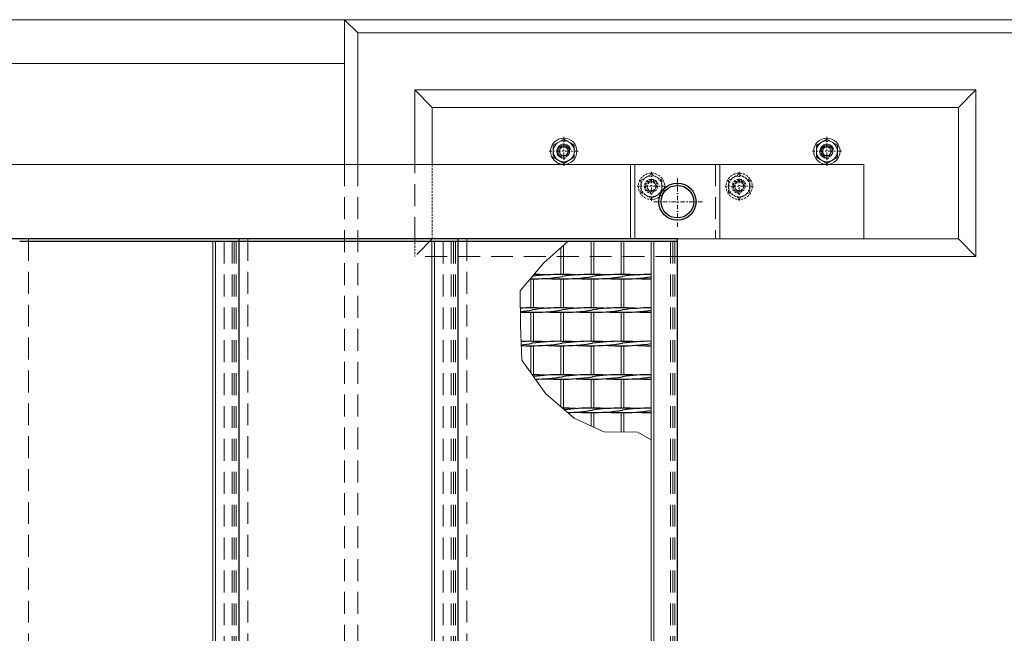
# Model space of a CAD drawing. Header units: millimetres. Extents: x -6178 to 18141, y -8419 to 8560.
# Tile 38 of 256: x 5929 to 7052, y -1955 to -1255. Entities that reach past the tile are written whole.
import ezdxf

# ---------------------------------------------------------------- set-up
doc = ezdxf.new("R2010")
doc.units = ezdxf.units.MM
doc.linetypes.add('DASHDOT', pattern=[1, 0.5, -0.25, 0, -0.25])
doc.linetypes.add('HIDDEN', pattern=[0.375, 0.25, -0.125])
for name, color, linetype, lineweight in [('Bemaßung', 7, 'Continuous', 9), ('Betonfundamente', 7, 'Continuous', 18), ('Geländer', 7, 'Continuous', 25), ('Mutter M16', 7, 'Continuous', 9), ('Pflaster-Gehweg', 7, 'Continuous', 15), ('Stufen&Podest', 7, 'Continuous', 9), ('Tragegurt', 7, 'Continuous', 20)]:
    doc.layers.add(name, color=color, linetype=linetype, lineweight=lineweight)
doc.layers.add('POL_Bema', color=7, linetype='Continuous')
doc.dimstyles.new('DIN', dxfattribs={"dimtxt": 2.5, "dimasz": 2.5, "dimexe": 1.25, "dimexo": 0.625, "dimtad": 1, "dimtih": 1, "dimdec": 4, "dimdsep": 46, "dimlunit": 6, "dimtxsty": 'Standard', "dimcen": 2.5, "dimadec": 0, "dimazin": 0, "dimtfac": 1, "dimtdec": 4, "dimtmove": 0, "dimatfit": 3, "dimfxl": 0, "dimtvp": 1, "dimtolj": 1, "dimtzin": 0, "dimarcsym": 0})

# ---------------------------------------------------------------- blocks, each defined once
blk = doc.blocks.new('_Oblique')
at = {"layer": 'POL_Bema', "color": 0, "lineweight": -2}
blk.add_line((-0.5, -0.5), (0.5, 0.5), dxfattribs=at)
blk = doc.blocks.new('*D35')
at = {"layer": 'Bemaßung', "color": 0, "lineweight": -2}
for p, q in [((7199.8, -1505.4), (7425.1, -1505.4)), ((7375.1, -2505.4), (7375.1, -1505.4)), ((7199.8, -2505.4), (7425.1, -2505.4))]:
    blk.add_line(p, q, dxfattribs=at)
at = {"layer": 'DEFPOINTS', "color": 0}
for p in [(6999.8, -1505.4), (7375.1, -1505.4), (6999.8, -2505.4)]:
    blk.add_point(p, dxfattribs=at)
at = {"layer": 'Bemaßung', "color": 0, "lineweight": -2, "xscale": 50, "yscale": 50, "zscale": 50}
for p, rotation in [((7375.1, -1505.4), 90), ((7375.1, -2505.4), 270)]:
    blk.add_blockref('_Oblique', p, dxfattribs=dict(at, rotation=rotation))
at = {"layer": 'Bemaßung', "color": 0, "insert": (7275.1, -2005.4), "char_height": 100, "attachment_point": 5, "rotation": 90}
blk.add_mtext('\\A1;1.00', dxfattribs=at)

msp = doc.modelspace()

# ---------------------------------------------------------------- linework, layer by layer
at = {"layer": 'Betonfundamente'}
for p, q in [((7099.78679, -1255.40053), (6299.78679, -1255.40053)), ((6299.78679, -1420.40053), (6299.78679, -1255.40053)), ((6299.78679, -1255.40053), (6314.78679, -1270.40053)), ((7084.78679, -1270.40053), (6314.78679, -1270.40053)), ((6314.78679, -1420.40053), (6314.78679, -1270.40053))]:
    msp.add_line(p, q, dxfattribs=at)
at = {"layer": 'Betonfundamente', "linetype": 'HIDDEN', "lineweight": 9, "ltscale": 100}
for p, q in [((6299.78679, -1420.40053), (6299.78679, -2590.40053)), ((6314.78679, -1420.40053), (6314.78679, -2590.40053)), ((5939.38052, -1505.40053), (5939.38052, -2505.40053)), ((6162.38052, -1508.40053), (6162.38052, -2502.40053)), ((6171.47304, -1508.40053), (6171.47304, -2502.40053)), ((6174.07112, -1508.40053), (6174.07112, -2502.40053)), ((6189.38052, -1505.40053), (6189.38052, -2505.40053))]:
    msp.add_line(p, q, dxfattribs=at)
at = {"layer": 'Betonfundamente', "linetype": 'HIDDEN', "ltscale": 100}
msp.add_line((6176.38052, -1508.40053), (6176.38052, -2502.40053), dxfattribs=at)
at = {"layer": 'Geländer', "lineweight": 9}
for p, q in [((6625.96909, -1420.40053), (6625.96909, -1505.40053)), ((6630.96665, -1420.40053), (6630.96665, -1505.40053)), ((6727.79439, -1420.40053), (6727.79439, -1505.40053))]:
    msp.add_line(p, q, dxfattribs=at)
at = {"layer": 'Geländer', "linetype": 'HIDDEN', "lineweight": 9, "ltscale": 100}
msp.add_line((6722.79682, -1420.40053), (6722.79682, -1505.40053), dxfattribs=at)
at = {"layer": 'Geländer', "linetype": 'DASHDOT', "lineweight": 9, "ltscale": 10}
for p, q in [((6679.38052, -1491.55799), (6679.38052, -1434.24307)), ((6708.03798, -1462.90053), (6650.72306, -1462.90053))]:
    msp.add_line(p, q, dxfattribs=at)
at = {"layer": 'Geländer'}
for radius in [21.2, 18.6]:
    msp.add_circle((6679.38052, -1462.90053), radius, dxfattribs=at)
at = {"layer": 'Mutter M16', "linetype": 'Continuous'}
for p, q in [((6537.78679, -1398.47233), (6549.78679, -1391.54413)), ((6549.78679, -1391.54413), (6561.78679, -1398.47233)), ((6837.78679, -1398.47233), (6849.78679, -1391.54413)), ((6849.78679, -1391.54413), (6861.78679, -1398.47233)), ((6537.78679, -1412.32874), (6537.78679, -1398.47233)), ((6546.88679, -1400.37759), (6543.98679, -1405.40053)), ((6552.68679, -1400.37759), (6546.88679, -1400.37759)), ((6555.58679, -1405.40053), (6552.68679, -1400.37759)), ((6561.78679, -1398.47233), (6561.78679, -1412.32874)), ((6837.78679, -1412.32874), (6837.78679, -1398.47233)), ((6846.88679, -1400.37759), (6843.98679, -1405.40053)), ((6852.68679, -1400.37759), (6846.88679, -1400.37759)), ((6855.58679, -1405.40053), (6852.68679, -1400.37759)), ((6861.78679, -1398.47233), (6861.78679, -1412.32874)), ((6549.78679, -1419.25694), (6537.78679, -1412.32874)), ((6543.98679, -1405.40053), (6546.88679, -1410.42348)), ((6546.88679, -1410.42348), (6552.68679, -1410.42348)), ((6561.78679, -1412.32874), (6549.78679, -1419.25694)), ((6552.68679, -1410.42348), (6555.58679, -1405.40053)), ((6849.78679, -1419.25694), (6837.78679, -1412.32874)), ((6843.98679, -1405.40053), (6846.88679, -1410.42348)), ((6846.88679, -1410.42348), (6852.68679, -1410.42348)), ((6861.78679, -1412.32874), (6849.78679, -1419.25694)), ((6852.68679, -1410.42348), (6855.58679, -1405.40053))]:
    msp.add_line(p, q, dxfattribs=at)
at = {"layer": 'Mutter M16', "linetype": 'DASHDOT', "ltscale": 10}
for p, q in [((6549.78679, -1421.90053), (6549.78679, -1388.90053)), ((6849.78679, -1421.90053), (6849.78679, -1388.90053)), ((6566.28679, -1405.40053), (6533.28679, -1405.40053)), ((6866.28679, -1405.40053), (6833.28679, -1405.40053)), ((6649.78679, -1461.90053), (6649.78679, -1428.90053)), ((6749.78679, -1461.90053), (6749.78679, -1428.90053)), ((6666.28679, -1445.40053), (6633.28679, -1445.40053)), ((6766.28679, -1445.40053), (6733.28679, -1445.40053))]:
    msp.add_line(p, q, dxfattribs=at)
at = {"layer": 'Mutter M16', "linetype": 'HIDDEN', "ltscale": 10}
for p, q in [((6637.78679, -1438.47233), (6649.78679, -1431.54413)), ((6649.78679, -1431.54413), (6661.78679, -1438.47233)), ((6737.78679, -1438.47233), (6749.78679, -1431.54413)), ((6749.78679, -1431.54413), (6761.78679, -1438.47233)), ((6637.78679, -1452.32874), (6637.78679, -1438.47233)), ((6646.88679, -1440.37759), (6643.98679, -1445.40053)), ((6643.98679, -1445.40053), (6646.88679, -1450.42348)), ((6652.68679, -1440.37759), (6646.88679, -1440.37759)), ((6655.58679, -1445.40053), (6652.68679, -1440.37759)), ((6652.68679, -1450.42348), (6655.58679, -1445.40053)), ((6661.78679, -1438.47233), (6661.78679, -1452.32874)), ((6737.78679, -1452.32874), (6737.78679, -1438.47233)), ((6746.88679, -1440.37759), (6743.98679, -1445.40053)), ((6743.98679, -1445.40053), (6746.88679, -1450.42348)), ((6752.68679, -1440.37759), (6746.88679, -1440.37759)), ((6755.58679, -1445.40053), (6752.68679, -1440.37759)), ((6752.68679, -1450.42348), (6755.58679, -1445.40053)), ((6761.78679, -1438.47233), (6761.78679, -1452.32874)), ((6649.78679, -1459.25694), (6637.78679, -1452.32874)), ((6646.88679, -1450.42348), (6652.68679, -1450.42348)), ((6661.78679, -1452.32874), (6649.78679, -1459.25694)), ((6749.78679, -1459.25694), (6737.78679, -1452.32874)), ((6746.88679, -1450.42348), (6752.68679, -1450.42348)), ((6761.78679, -1452.32874), (6749.78679, -1459.25694))]:
    msp.add_line(p, q, dxfattribs=at)
at = {"layer": 'Mutter M16', "linetype": 'Continuous'}
for centre, radius in [((6549.78679, -1405.40053), 15), ((6849.78679, -1405.40053), 15), ((6549.78679, -1405.40053), 12), ((6549.78679, -1405.40053), 6.77315), ((6549.78679, -1405.40053), 5.02295), ((6849.78679, -1405.40053), 12), ((6849.78679, -1405.40053), 6.77315), ((6849.78679, -1405.40053), 5.02295)]:
    msp.add_circle(centre, radius, dxfattribs=at)
at = {"layer": 'Mutter M16', "linetype": 'HIDDEN', "ltscale": 10}
for centre, radius in [((6649.78679, -1445.40053), 15), ((6649.78679, -1445.40053), 12), ((6749.78679, -1445.40053), 15), ((6749.78679, -1445.40053), 12), ((6649.78679, -1445.40053), 6.77315), ((6649.78679, -1445.40053), 5.02295), ((6749.78679, -1445.40053), 6.77315), ((6749.78679, -1445.40053), 5.02295)]:
    msp.add_circle(centre, radius, dxfattribs=at)
at = {"layer": 'Mutter M16', "linetype": 'Continuous'}
for centre in [(6549.78679, -1405.40053), (6849.78679, -1405.40053)]:
    msp.add_arc(centre, 8, 14.99999999, 285.00000002, dxfattribs=at)
at = {"layer": 'Mutter M16', "linetype": 'HIDDEN', "ltscale": 10}
for centre in [(6649.78679, -1445.40053), (6749.78679, -1445.40053)]:
    msp.add_arc(centre, 8, 14.99999999, 285.00000002, dxfattribs=at)
at = {"layer": 'Pflaster-Gehweg'}
for p, q in [((6299.78679, -1255.40053), (2304.38052, -1255.40053)), ((6299.78679, -1305.40053), (2304.38052, -1305.40053))]:
    msp.add_line(p, q, dxfattribs=at)
at = {"layer": 'Stufen&Podest', "lineweight": 30}
for p, q in [((6679.38052, -1505.40053), (5244.83726, -1505.40053)), ((6179.38052, -1508.40053), (5929.38052, -1508.40053)), ((6179.38052, -1505.40053), (6179.38052, -2505.40053)), ((6429.38052, -1508.40053), (6179.38052, -1508.40053)), ((6429.38052, -2505.40053), (6429.38052, -1505.40053)), ((6679.38052, -1508.40053), (6429.38052, -1508.40053)), ((6679.38052, -2505.40053), (6679.38052, -1505.40053))]:
    msp.add_line(p, q, dxfattribs=at)
at = {"layer": 'Stufen&Podest', "lineweight": 20}
for p, q in [((6149.48052, -1508.40053), (6149.48052, -2502.40053)), ((6152.48052, -1508.40053), (6152.48052, -2502.40053)), ((6399.48052, -1508.40053), (6399.48052, -2502.40053)), ((6402.48052, -1508.40053), (6402.48052, -2502.40053)), ((6546.58052, -1515.27277), (6546.58052, -1545.94689)), ((6549.58052, -1512.6296), (6549.58052, -1545.93517)), ((6580.88052, -1508.40053), (6580.88052, -1545.94689)), ((6583.88052, -1508.40053), (6583.88052, -1545.93517)), ((6615.18052, -1508.40053), (6615.18052, -1545.94689)), ((6618.18052, -1508.40053), (6618.18052, -1545.93517)), ((6649.48052, -1508.40053), (6649.48052, -2502.40053)), ((6652.48052, -1508.40053), (6652.48052, -2502.40053)), ((6512.28052, -1550.94689), (6512.28052, -1584.04689)), ((6515.28052, -1550.95862), (6515.28052, -1584.03517)), ((6546.58052, -1550.94689), (6546.58052, -1584.04689)), ((6549.58052, -1550.95862), (6549.58052, -1584.03517)), ((6580.88052, -1550.94689), (6580.88052, -1584.04689)), ((6583.88052, -1550.95862), (6583.88052, -1584.03517)), ((6615.18052, -1550.94689), (6615.18052, -1584.04689)), ((6618.18052, -1550.95862), (6618.18052, -1584.03517)), ((6512.28052, -1589.04689), (6512.28052, -1622.14689)), ((6515.28052, -1589.05862), (6515.28052, -1622.13517)), ((6546.58052, -1589.04689), (6546.58052, -1622.14689)), ((6549.58052, -1589.05862), (6549.58052, -1622.13517)), ((6580.88052, -1589.04689), (6580.88052, -1622.14689)), ((6583.88052, -1589.05862), (6583.88052, -1622.13517)), ((6615.18052, -1589.04689), (6615.18052, -1622.14689)), ((6618.18052, -1589.05862), (6618.18052, -1622.13517)), ((6512.28052, -1627.14689), (6512.28052, -1657.90445)), ((6515.28052, -1627.15862), (6515.28052, -1660.23517)), ((6546.58052, -1627.14689), (6546.58052, -1660.24689)), ((6549.58052, -1627.15862), (6549.58052, -1660.23517)), ((6580.88052, -1627.14689), (6580.88052, -1660.24689)), ((6583.88052, -1627.15862), (6583.88052, -1660.23517)), ((6615.18052, -1627.14689), (6615.18052, -1660.24689)), ((6618.18052, -1627.15862), (6618.18052, -1660.23517)), ((6546.58052, -1665.24689), (6546.58052, -1696.67444)), ((6549.58052, -1665.25862), (6549.58052, -1698.33517)), ((6580.88052, -1665.24689), (6580.88052, -1698.34689)), ((6583.88052, -1665.25862), (6583.88052, -1698.33517)), ((6615.18052, -1665.24689), (6615.18052, -1698.34689)), ((6618.18052, -1665.25862), (6618.18052, -1698.33517)), ((6580.88052, -1703.34689), (6580.88052, -1718.49449)), ((6583.88052, -1703.35862), (6583.88052, -1719.88093)), ((6615.18052, -1703.34689), (6615.18052, -1725.39387)), ((6618.18052, -1703.35862), (6618.18052, -1725.4219))]:
    msp.add_line(p, q, dxfattribs=at)
at = {"layer": 'Stufen&Podest', "linetype": 'HIDDEN', "ltscale": 10}
for p, q in [((6179.38052, -1508.40053), (6162.38052, -1508.40053)), ((6429.38052, -1508.40053), (6412.38052, -1508.40053))]:
    msp.add_line(p, q, dxfattribs=at)
at = {"layer": 'Stufen&Podest', "linetype": 'HIDDEN', "lineweight": 9, "ltscale": 100}
for p, q in [((6412.38052, -1508.40053), (6412.38052, -2502.40053)), ((6421.47304, -1508.40053), (6421.47304, -2502.40053)), ((6424.07112, -1508.40053), (6424.07112, -2502.40053)), ((6426.38052, -1508.40053), (6426.38052, -2502.40053)), ((6439.38052, -1505.40053), (6439.38052, -2505.40053)), ((6671.47304, -1508.40053), (6671.47304, -2502.40053)), ((6674.07112, -1508.40053), (6674.07112, -2502.40053)), ((6676.38052, -1508.40053), (6676.38052, -2502.40053))]:
    msp.add_line(p, q, dxfattribs=at)
at = {"layer": 'Stufen&Podest'}
msp.add_lwpolyline([(6554.38052, -1508.40053), (6527.03958, -1532.48943), (6499.90847, -1564.66965), (6500.27022, -1604.08138), (6502.07896, -1643.49313), (6529.21005, -1681.82013), (6561.76738, -1709.66144), (6595.40993, -1725.20919), (6634.11697, -1725.57076), (6649.48052, -1734.44091)], dxfattribs=at)
at = {"layer": 'Stufen&Podest', "lineweight": 30}
for centre, start, end in [((6514.58152, -1345.96863), 269.21089474, 279.41143824), ((6480.28152, -1345.96863), 279.40857017, 279.41143824), ((6544.27952, -1750.91343), 89.21089472, 98.55019958), ((6514.58152, -1750.92516), 85.86862885, 89.68684438), ((6548.88152, -1345.96863), 269.21089483, 279.41143824), ((6548.88152, -1750.92516), 85.86862888, 90.49720201), ((6578.57952, -1750.91343), 89.21089462, 98.55019958), ((6583.18152, -1345.96863), 269.21089468, 279.41143824), ((6583.18152, -1750.92516), 85.868629, 90.49720216), ((6612.87952, -1750.91343), 89.21089456, 98.55019958), ((6617.48152, -1345.96863), 269.21089461, 278.98056321), ((6617.48152, -1750.92516), 85.86862901, 90.4972021), ((6647.17952, -1750.91343), 89.35684827, 98.55019958), ((6509.97952, -1345.95691), 270.41988266, 270.64315173), ((6544.27952, -1345.95691), 265.86862907, 270.64315173), ((6578.57952, -1345.95691), 265.86862913, 270.64315173), ((6612.87952, -1345.95691), 265.8686291, 270.49720247), ((6647.17952, -1345.95691), 265.86862902, 270.64315173), ((6509.97952, -1789.01343), 89.21089473, 92.76570615), ((6480.28152, -1384.06863), 275.55460479, 279.41143824), ((6509.97952, -1384.05691), 267.24598144, 270.64315173), ((6514.58152, -1384.06863), 269.21089474, 279.41143824), ((6514.58152, -1789.02516), 85.86862885, 90.49720197), ((6544.27952, -1789.01343), 89.21089472, 98.55019958), ((6544.27952, -1384.05691), 265.86862907, 270.64315173), ((6548.88152, -1384.06863), 269.21089483, 279.41143824), ((6548.88152, -1789.02516), 85.86862888, 90.49720201), ((6578.57952, -1789.01343), 89.21089462, 98.55019958), ((6578.57952, -1384.05691), 265.86862913, 270.64315173), ((6583.18152, -1384.06863), 269.21089468, 279.41143824), ((6583.18152, -1789.02516), 85.868629, 90.49720216), ((6612.87952, -1789.01343), 89.21089456, 98.55019958), ((6612.87952, -1384.05691), 265.8686291, 270.49720247), ((6617.48152, -1384.06863), 269.21089461, 278.98056321), ((6617.48152, -1789.02516), 85.86862901, 90.4972021), ((6647.17952, -1789.01343), 89.35684827, 98.55019958), ((6647.17952, -1384.05691), 265.86862902, 270.64315173), ((6509.97952, -1827.11343), 89.21089473, 92.48067652), ((6480.28152, -1422.16863), 275.87943209, 279.41143824), ((6509.97952, -1422.15691), 267.57903542, 270.64315173), ((6514.58152, -1422.16863), 269.21089474, 279.41143824), ((6514.58152, -1827.12516), 85.86862885, 90.49720197), ((6544.27952, -1827.11343), 89.21089472, 98.55019958), ((6544.27952, -1422.15691), 265.86862907, 270.64315173), ((6548.88152, -1422.16863), 269.21089483, 279.41143824), ((6548.88152, -1827.12516), 85.86862888, 90.49720201), ((6578.57952, -1827.11343), 89.21089462, 98.55019958), ((6578.57952, -1422.15691), 265.86862913, 270.64315173), ((6583.18152, -1422.16863), 269.21089468, 279.41143824), ((6583.18152, -1827.12516), 85.868629, 90.49720216), ((6612.87952, -1827.11343), 89.21089456, 98.55019958), ((6612.87952, -1422.15691), 265.8686291, 270.49720247), ((6617.48152, -1422.16863), 269.21089461, 278.98056321), ((6617.48152, -1827.12516), 85.86862901, 90.4972021), ((6647.17952, -1827.11343), 89.35684827, 98.55019958), ((6647.17952, -1422.15691), 265.86862902, 270.64315173), ((6514.58152, -1865.22516), 85.86862885, 90.18202235), ((6544.27952, -1865.21343), 89.21089472, 98.1069468), ((6548.88152, -1865.22516), 85.86862888, 90.49720201), ((6578.57952, -1865.21343), 89.21089462, 98.55019958), ((6583.18152, -1865.22516), 85.868629, 90.49720216), ((6612.87952, -1865.21343), 89.21089456, 98.55019958), ((6617.48152, -1865.22516), 85.86862901, 90.4972021), ((6647.17952, -1865.21343), 89.35684827, 98.55019958), ((6514.58152, -1460.26863), 270.80815695, 279.41143824), ((6544.27952, -1460.25691), 265.86862907, 270.64315173), ((6548.88152, -1460.26863), 269.21089483, 279.41143824), ((6578.57952, -1460.25691), 265.86862913, 270.64315173), ((6583.18152, -1460.26863), 269.21089468, 279.41143824), ((6612.87952, -1460.25691), 265.8686291, 270.49720247), ((6617.48152, -1460.26863), 269.21089461, 278.98056321), ((6647.17952, -1460.25691), 265.86862902, 270.64315173), ((6548.88152, -1903.32516), 85.86862888, 90.100616), ((6578.57952, -1903.31343), 89.21089462, 97.80819068), ((6548.88152, -1498.36863), 271.51861052, 279.41143824), ((6578.57952, -1498.35691), 265.86862913, 270.64315173), ((6583.18152, -1498.36863), 269.21089468, 279.41143824), ((6583.18152, -1903.32516), 85.868629, 90.49720216), ((6612.87952, -1903.31343), 89.21089456, 98.55019958), ((6612.87952, -1498.35691), 265.8686291, 270.49720247), ((6617.48152, -1498.36863), 269.21089461, 278.98056321), ((6617.48152, -1903.32516), 85.86862901, 90.4972021), ((6647.17952, -1903.31343), 89.35684827, 98.55019958), ((6647.17952, -1498.35691), 265.86862902, 270.64315173)]:
    msp.add_arc(centre, 204.99118, start, end, dxfattribs=at)
at = {"layer": 'Tragegurt'}
for p, q in [((6379.78679, -1335.40053), (6379.78679, -1420.40053)), ((7019.78679, -1335.40053), (6379.78679, -1335.40053)), ((6399.78679, -1355.40053), (6379.78679, -1335.40053)), ((6999.78679, -1355.40053), (7019.78679, -1335.40053)), ((7019.78679, -1335.40053), (7019.78679, -1525.40053)), ((6999.78679, -1355.40053), (6399.78679, -1355.40053)), ((6399.78679, -1355.40053), (6399.78679, -1420.40053)), ((6999.78679, -1355.40053), (6999.78679, -1505.40053)), ((6891.88052, -1420.40053), (5287.98512, -1420.40053)), ((6891.88052, -1420.40053), (6891.88052, -1505.40053)), ((6999.78679, -1505.40053), (5244.83726, -1505.40053)), ((6999.78679, -1505.40053), (7019.78679, -1525.40053)), ((7019.78679, -1525.40053), (6679.38052, -1525.40053))]:
    msp.add_line(p, q, dxfattribs=at)
at = {"layer": 'Tragegurt', "linetype": 'HIDDEN', "lineweight": 9, "ltscale": 100}
for p, q in [((6379.78679, -1505.40053), (6379.78679, -1420.40053)), ((6399.78679, -1505.40053), (6379.78679, -1525.40053)), ((6679.38052, -1525.40053), (6379.78679, -1525.40053))]:
    msp.add_line(p, q, dxfattribs=at)
at = {"layer": 'Tragegurt', "linetype": 'HIDDEN', "ltscale": 10}
msp.add_line((6399.78679, -1420.40053), (6399.78679, -1505.40053), dxfattribs=at)
at = {"layer": 'Tragegurt', "linetype": 'HIDDEN', "lineweight": 9, "ltscale": 10}
msp.add_line((6379.78679, -1505.40053), (6379.78679, -1525.40053), dxfattribs=at)

# ---------------------------------------------------------------- dimensions: what is measured, and where the dimension line sits
at = {"layer": 'Bemaßung'}
dim = msp.add_linear_dim(base=(7375.11868, -1505.40053), p1=(6999.78679, -2505.40053), p2=(6999.78679, -1505.40053), angle=90, text='1.00', dimstyle='DIN', override={"dimscale": 100, "dimtxt": 1, "dimasz": 0.5, "dimexe": 0.5, "dimexo": 2, "dimgap": 0.5, "dimtih": 0, "dimdec": 2, "dimblk1": 'Oblique', "dimblk2": 'Oblique', "dimsah": 1, "dimtmove": 2}, dxfattribs=at)
dim.commit()
dim.dimension.update_dxf_attribs({"geometry": '*D35', "text_midpoint": (7275.11868, -2005.40053)})

doc.saveas('drawing.dxf')
